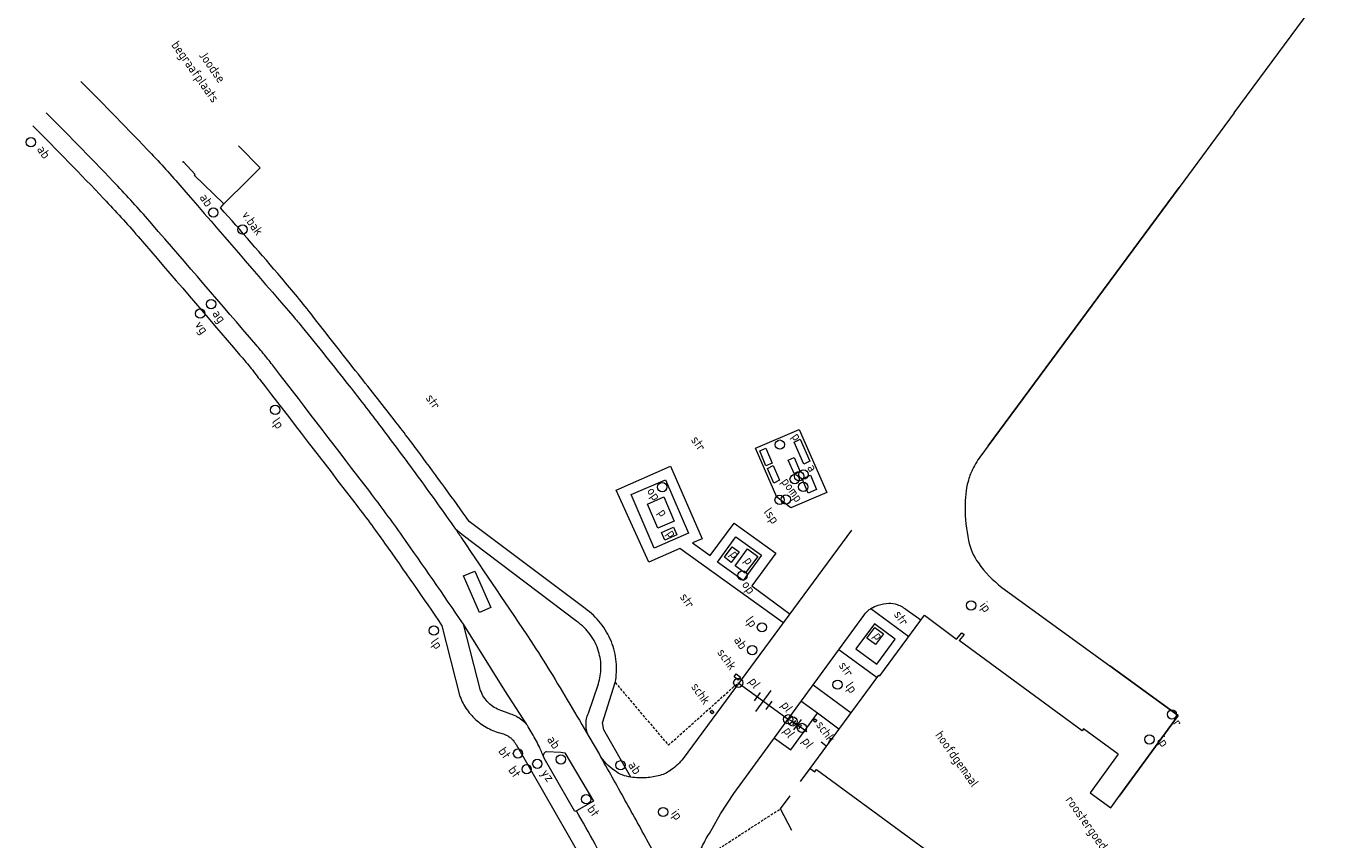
# Model space of a CAD drawing. Header units: metres. Extents: x 135689 to 136157, y 457710 to 458318.
# Tile 2 of 11: x 135689 to 135817, y 457835 to 457914. Entities that reach past the tile are written whole.
import ezdxf

# ---------------------------------------------------------------- set-up
doc = ezdxf.new("R2010")
doc.units = ezdxf.units.M
doc.header["$MEASUREMENT"] = 0
doc.linetypes.add('RASTER', pattern=[100, 100, 0])
doc.linetypes.add('STIPPELFIJN', pattern=[0.375, 0.25, -0.125])
for name, color, linetype, lineweight in [('BEBOUWING', 251, 'Continuous', 5), ('HEKWERKEN', 7, 'RASTER', 5), ('INFRA', 7, 'Continuous', 5), ('INRICHTINGSELEMENTEN', 7, 'Continuous', 5), ('OVERIG', 7, 'Continuous', 5), ('TEKST', 7, 'Continuous', 5)]:
    doc.layers.add(name, color=color, linetype=linetype, lineweight=lineweight)
doc.styles.add('ISO', font='iso')
doc.styles.add('NLCS', font='NLCS-ISO.ttf')

msp = doc.modelspace()

# ---------------------------------------------------------------- linework, layer by layer
at = {"flags": 128}
for points in [[(135800.98, 457897.89), (135782.49, 457872.9)], [(135794.28, 457851.62), (135800.88, 457846.82)], [(135795.18, 457838.99), (135800.88, 457846.82)]]:
    msp.add_lwpolyline(points, dxfattribs=at)
at = {"layer": 'BEBOUWING', "linetype": 'Continuous'}
for points in [[(135712.09, 457899.82), (135709.98, 457901.95)], [(135710.96, 457898.69), (135712.09, 457899.82)], [(135705.71, 457899.09), (135705.79, 457899.17)], [(135708.57, 457896.32), (135705.71, 457899.09)], [(135708.57, 457896.32), (135710.96, 457898.69)], [(135759.99, 457872.67), (135764.23, 457874.48)], [(135764.23, 457874.48), (135766.88, 457868.39)], [(135762.07, 457867.92), (135759.99, 457872.67)], [(135751.3, 457869.61), (135753.52, 457864.44), (135750.19, 457863.01), (135747.96, 457868.18), (135751.3, 457869.61)], [(135766.88, 457868.39), (135763.4, 457866.91)], [(135763.4, 457866.91), (135762.07, 457867.92)], [(135756.32, 457861.63), (135758.09, 457864.11), (135760.56, 457862.33), (135758.79, 457859.86), (135756.32, 457861.63)], [(135772.01, 457850.66), (135776.33, 457856.52)], [(135776.33, 457856.52), (135779.45, 457854.21)], [(135771.49, 457855.67), (135769.7, 457853.25), (135771.74, 457851.76), (135773.52, 457854.18), (135771.49, 457855.67)], [(135779.45, 457854.21), (135779.95, 457854.81)], [(135780.17, 457854.64), (135779.69, 457854.05)], [(135791.59, 457845.34), (135779.69, 457854.05)], [(135779.95, 457854.81), (135780.17, 457854.64)], [(135765.29, 457841.67), (135771.92, 457850.72)], [(135771.92, 457850.72), (135772.01, 457850.66)], [(135791.72, 457845.51), (135791.59, 457845.34)], [(135795.08, 457843.05), (135791.72, 457845.51)], [(135795.08, 457843.05), (135792.35, 457839.34)], [(135765.29, 457841.67), (135765.74, 457841.37)], [(135765.74, 457841.37), (135765.88, 457841.58)], [(135765.88, 457841.58), (135783.81, 457828.42)], [(135792.35, 457839.34), (135794.36, 457837.87)]]:
    msp.add_lwpolyline(points, dxfattribs=at)
at = {"layer": 'HEKWERKEN', "linetype": 'RASTER'}
for points in [[(135763.16, 457846.44), (135763.59, 457846.24)], [(135764.49, 457845.6), (135764.96, 457845.26)], [(135766.34, 457844.25), (135766.81, 457843.91)], [(135764.36, 457840.41), (135765.29, 457841.67)], [(135762.42, 457837.79), (135763.35, 457839.05)], [(135763.51, 457835.69), (135762.42, 457837.79)]]:
    msp.add_lwpolyline(points, dxfattribs=at)
at = {"layer": 'INFRA', "linetype": 'Continuous'}
for points in [[(135806.29, 457905.14), (135816.69, 457919.2)], [(135806.29, 457905.14), (135800.98, 457897.89)], [(135708.24, 457895.93), (135708.57, 457896.32)], [(135782.49, 457872.9), (135781.88, 457872.07)], [(135746.52, 457868.61), (135751.77, 457870.92)], [(135751.77, 457870.92), (135754.83, 457863.92)], [(135749.68, 457861.65), (135746.52, 457868.61)], [(135743.51, 457857.16), (135732.31, 457865.58)], [(135755.6, 457862.3), (135757.92, 457865.43)], [(135757.92, 457865.43), (135761.97, 457862.51)], [(135731.59, 457864.32), (135730.98, 457864.84)], [(135742.71, 457855.9), (135731.59, 457864.32)], [(135769.28, 457864.75), (135753, 457842.64)], [(135752.69, 457862.97), (135749.68, 457861.65)], [(135762.64, 457855.81), (135752.69, 457862.97)], [(135754.83, 457863.92), (135753.89, 457863.52)], [(135753.89, 457863.52), (135755.6, 457862.3)], [(135761.97, 457862.51), (135759.65, 457859.34)], [(135734.41, 457857.25), (135733.31, 457856.79), (135731.74, 457860.33), (135732.85, 457860.79), (135734.41, 457857.25)], [(135759.65, 457859.34), (135763.35, 457856.62)], [(135783.83, 457859.21), (135794.28, 457851.62)], [(135771.16, 457857.17), (135774.81, 457854.46)], [(135774.65, 457857), (135775.98, 457856.06)], [(135729.67, 457855.5), (135731.41, 457848.64)], [(135733.41, 457849.22), (135731.74, 457855.65)], [(135735.74, 457849.24), (135731.74, 457855.65)], [(135757.91, 457839.27), (135770.46, 457856.47)], [(135771.77, 457850.45), (135768.04, 457853.16)], [(135737.88, 457845.94), (135735.74, 457849.24)], [(135743.83, 457847.03), (135744.8, 457849.87)], [(135745.21, 457846.1), (135746.43, 457850)], [(135765.57, 457849.78), (135769.25, 457847.07)], [(135765.98, 457847.02), (135764.37, 457848.18)], [(135736.16, 457847), (135735.35, 457847.3)], [(135763.42, 457843.49), (135765.98, 457847.02)], [(135768.07, 457845.48), (135765.98, 457847.02)], [(135735.62, 457845.04), (135735.89, 457844.91)], [(135745.33, 457845.41), (135745.21, 457846.1)], [(135747.94, 457840.84), (135745.33, 457845.41)], [(135736.83, 457843.99), (135743.12, 457833.05)], [(135743.88, 457844.76), (135744.9, 457843.02)], [(135761.82, 457844.63), (135763.42, 457843.49)], [(135742.53, 457837.52), (135739.55, 457842.67)], [(135739.77, 457843.34), (135741.17, 457843.25)], [(135741.17, 457843.25), (135741.55, 457843.18)], [(135741.55, 457843.18), (135744.33, 457838.52)], [(135756.62, 457837.3), (135757.91, 457839.27)], [(135794.36, 457837.87), (135795.18, 457838.99)], [(135742.68, 457837.58), (135742.53, 457837.52)], [(135744.33, 457838.52), (135742.68, 457837.58)], [(135755.53, 457835.39), (135756.62, 457837.3)]]:
    msp.add_lwpolyline(points, dxfattribs=at)
for points in [[(135694.74, 457908.17, -0.005574), (135701.57, 457901.15, -0.011714), (135704.7, 457897.69, -0.000623), (135715.24, 457885.47, -0.007131), (135716.15, 457884.39, -0.00384), (135720.66, 457878.75, -0.005064), (135724.01, 457874.4, -0.004111), (135727.49, 457869.71, -0.004014), (135730.98, 457864.84, -0.005547), (135731.6, 457863.93, -0.000508), (135738.28, 457853.98, -0.010963), (135740.14, 457851.06, -0.005185), (135743.88, 457844.76)], [(135731.74, 457855.65, 0.004814), (135725.84, 457864.17, 0.009348), (135722.68, 457868.47, 0.000532), (135713.48, 457880.47, 0.005802), (135712.62, 457881.56, 0.007725), (135711.67, 457882.7, 0.000746), (135701.6, 457894.39, 0.012094), (135698.3, 457898.04, 0.005997), (135691.38, 457905.14)], [(135690.08, 457903.88, -0.006149), (135696.97, 457896.81, -0.012356), (135700.27, 457893.17, -0.000709), (135710.13, 457881.69, -0.007192), (135711.09, 457880.54, -0.005572), (135712.02, 457879.35, -0.000557), (135721.24, 457867.38, -0.009564), (135724.11, 457863.5, -0.004726), (135729.67, 457855.5)], [(135732.31, 457865.58, 0.003414), (135727.55, 457872.12, 0.006681), (135725.05, 457875.41, 0.000293), (135721.32, 457880.17, 0.000264), (135717.19, 457885.44, 0.010248), (135714.15, 457889.15, 0.005463), (135708.24, 457895.93)], [(135781.88, 457872.07, 0.040211), (135780.98, 457870.6, 0.056431), (135780.55, 457869.45, 0.062982), (135780.26, 457866.98, 0.048109), (135780.6, 457863.74, 0.104833), (135781.55, 457861.57, 0.075406), (135783.83, 457859.21)], [(135746.43, 457850, 0.070605), (135746.52, 457852.01, 0.070605), (135746.05, 457853.96, 0.072741), (135745.01, 457855.74, 0.072741), (135743.51, 457857.16)], [(135770.46, 457856.47, -0.044848), (135770.83, 457856.91, -0.061034), (135771.16, 457857.17, -0.065939), (135771.87, 457857.48, -0.049656), (135772.88, 457857.67, -0.110774), (135773.7, 457857.55, -0.082263), (135774.65, 457857)], [(135744.8, 457849.87, 0.074537), (135745.05, 457851.44, 0.074537), (135744.82, 457853.01, 0.085327), (135744.01, 457854.64, 0.085327), (135742.71, 457855.9)], [(135735.35, 457847.3, -0.056376), (135734.73, 457847.59, -0.056376), (135734.18, 457848.02, -0.058643), (135733.73, 457848.57, -0.058643), (135733.41, 457849.22)], [(135731.41, 457848.64, 0.06275), (135732.09, 457847.37, 0.06275), (135733.06, 457846.3, 0.062097), (135734.26, 457845.51, 0.062097), (135735.62, 457845.04)], [(135739.55, 457842.67, 0.01262), (135739.12, 457843.7, 0.018422), (135738.77, 457844.39, 0.00616), (135738.02, 457845.72, 0.03664), (135737.88, 457845.94, 0.053641), (135737.71, 457846.11, 0.016477), (135737.1, 457846.57, 0.048104), (135736.74, 457846.78, 0.032675), (135736.16, 457847)], [(135743.88, 457844.76, -0.054156), (135743.68, 457845.3, -0.054156), (135743.6, 457845.88, -0.055187), (135743.65, 457846.47, -0.055187), (135743.83, 457847.03)], [(135735.89, 457844.91, -0.04394), (135736.18, 457844.74, -0.04394), (135736.44, 457844.53, -0.043275), (135736.66, 457844.27, -0.043275), (135736.83, 457843.99)], [(135739.55, 457842.67, -0.103133), (135739.5, 457842.86, -0.103133), (135739.52, 457843.06, -0.099911), (135739.62, 457843.23, -0.099911), (135739.77, 457843.34)], [(135753, 457842.64, -0.070449), (135751.88, 457841.57, -0.086883), (135750.75, 457841.01, -0.054804), (135749.45, 457840.79, -0.047959), (135747.94, 457840.84, -0.124025), (135746.36, 457841.47, -0.09869), (135744.9, 457843.02)], [(135754.02, 457826.07, 0.003038), (135751.93, 457830.15, 0.003038), (135749.79, 457834.21, 0.003337), (135747.37, 457838.63, 0.003337), (135744.9, 457843.02)], [(135749.47, 457825.03, 0.001949), (135747.87, 457828.09, 0.001949), (135746.24, 457831.13, 0.002078), (135744.47, 457834.36, 0.002078), (135742.68, 457837.58)], [(135753.71, 457830.17, -0.025467), (135753.91, 457831.41, -0.025467), (135754.23, 457832.61, -0.031313), (135754.79, 457834.04, -0.031313), (135755.53, 457835.39)]]:
    msp.add_lwpolyline(points, format="xyb", dxfattribs=at)
at = {"layer": 'INRICHTINGSELEMENTEN', "linetype": 'Continuous'}
for p, q in [((135759.89, 457848.22), (135760.48, 457849.03)), ((135761.49, 457849.22), (135760.01, 457847.2)), ((135761.02, 457847.39), (135761.61, 457848.2)), ((135763.61, 457845.92), (135763.9, 457846.33)), ((135764.4, 457846.43), (135763.68, 457845.41)), ((135764.18, 457845.51), (135764.47, 457845.92))]:
    msp.add_line(p, q, dxfattribs=at)
for points in [[(135763.17, 457871.53), (135763.72, 457871.77), (135764.31, 457870.4), (135763.76, 457870.16), (135763.17, 457871.53)], [(135757.92, 457850.54), (135758.14, 457850.83), (135758.54, 457850.53), (135758.32, 457850.23), (135757.92, 457850.54)], [(135755.6, 457847.12), (135755.76, 457847.33), (135755.96, 457847.17), (135755.8, 457846.97), (135755.6, 457847.12)], [(135765.72, 457846.49), (135765.92, 457846.36), (135765.78, 457846.16), (135765.59, 457846.3), (135765.72, 457846.49)]]:
    msp.add_lwpolyline(points, dxfattribs=at)
at = {"layer": 'INRICHTINGSELEMENTEN'}
for centre in [(135689.91, 457902.28), (135707.55, 457895.48), (135710.38, 457893.84), (135707.34, 457886.62), (135706.29, 457885.7), (135713.54, 457876.38), (135762.35, 457873.02), (135764.64, 457870.14), (135750.97, 457868.91), (135763.78, 457869.68), (135764.21, 457869.96), (135764.61, 457868.93), (135762.33, 457867.67), (135762.93, 457867.72), (135758.74, 457860.35), (135780.85, 457857.46), (135728.88, 457855.03), (135760.62, 457855.34), (135759.68, 457853.14), (135758.33, 457849.98), (135767.93, 457849.79), (135763.16, 457846.44), (135763.59, 457846.24), (135800.28, 457846.91), (135764.49, 457845.6), (135798.1, 457844.49), (135737.02, 457843.13), (135738.89, 457842.13), (135741.17, 457842.56), (135737.86, 457841.61), (135746.94, 457841.99), (135743.62, 457838.7), (135751.06, 457837.47)]:
    msp.add_circle(centre, 0.45, dxfattribs=at)
at = {"layer": 'OVERIG', "linetype": 'Continuous'}
for points in [[(135704.64, 457900.41), (135704.56, 457900.33)], [(135705.79, 457899.17), (135704.64, 457900.41)], [(135763.75, 457873.27), (135764.33, 457873.54), (135765.25, 457871.42), (135764.66, 457871.14), (135763.75, 457873.27)], [(135760.41, 457872.42), (135761.01, 457872.67), (135761.61, 457871.23), (135761.01, 457870.98), (135760.41, 457872.42)], [(135761.15, 457870.71), (135761.7, 457871), (135762.31, 457869.57), (135761.77, 457869.29), (135761.15, 457870.71)], [(135764.5, 457869.7), (135765.3, 457870.07), (135765.9, 457868.67), (135765.1, 457868.31), (135764.5, 457869.7)], [(135749.55, 457867.27), (135751.14, 457867.96), (135752.13, 457865.62), (135750.54, 457864.93), (135749.55, 457867.27)], [(135751.21, 457863.76), (135750.89, 457864.52), (135752.07, 457865.04), (135752.39, 457864.28), (135751.21, 457863.76)], [(135757.65, 457861.61), (135756.98, 457862.12), (135757.75, 457863.14), (135758.42, 457862.64), (135757.65, 457861.61)], [(135759.01, 457860.58), (135758.03, 457861.29), (135759.23, 457862.93), (135760.21, 457862.21), (135759.01, 457860.58)], [(135771.53, 457855.33), (135772.36, 457854.72), (135771.61, 457853.69), (135770.77, 457854.3), (135771.53, 457855.33)], [(135758.33, 457849.98), (135763.16, 457846.44)], [(135763.59, 457846.24), (135764.49, 457845.6)]]:
    msp.add_lwpolyline(points, dxfattribs=at)
at = {"layer": 'OVERIG', "linetype": 'STIPPELFIJN'}
for points in [[(135746.43, 457850), (135751.57, 457843.93)], [(135751.57, 457843.93), (135758.33, 457849.98)], [(135756.44, 457833.92), (135762.42, 457837.79)]]:
    msp.add_lwpolyline(points, dxfattribs=at)

# ---------------------------------------------------------------- texts
at = {"layer": 'INRICHTINGSELEMENTEN', "style": 'NLCS'}
for s, p in [('ab', (135690.44, 457901.59)), ('ab', (135706.17, 457896.94)), ('ag', (135707.4, 457885.7)), ('vg', (135705.71, 457884.61)), ('lp', (135713.18, 457875.24)), ('a', (135764.94, 457870.78)), ('op', (135749.44, 457868.53)), ('lsp', (135760.74, 457866.52)), ('op', (135758.62, 457859.48)), ('ip', (135781.63, 457857.44)), ('lp', (135758.98, 457856.03)), ('lp', (135728.52, 457853.92)), ('ab', (135757.85, 457854.11)), ('pl', (135759.29, 457850.12)), ('lp', (135768.63, 457849.66)), ('pl', (135762.42, 457847.81)), ('r', (135800.33, 457846.06)), ('pl', (135762.63, 457845.33)), ('bt', (135735.07, 457843.36)), ('ab', (135739.78, 457844.48)), ('pl', (135764.44, 457844.32)), ('ip', (135798.8, 457844.41)), ('bt', (135736.03, 457841.54)), ('yz', (135739.21, 457841.23)), ('ab', (135747.62, 457842.01)), ('bt', (135743.66, 457837.76)), ('ip', (135751.77, 457837.33))]:
    msp.add_text(s, height=0.9, rotation=305.3657, dxfattribs=at).set_placement(p)
at = {"layer": 'TEKST', "linetype": 'Continuous', "style": 'ISO'}
for s, p in [('begraafplaats', (135703.45, 457911.69)), ('Joodse', (135706.12, 457910.7)), ('v.bak', (135710.26, 457895.24)), ('str', (135728.04, 457877.52)), ('str', (135753.7, 457873.47)), ('p', (135763.46, 457873.79)), ('pomp', (135762.45, 457869.43)), ('p', (135750.52, 457866.44)), ('p', (135751.37, 457864.42)), ('p', (135757.47, 457862.4)), ('p', (135758.85, 457861.79)), ('str', (135752.62, 457858.27)), ('str', (135773.32, 457856.58)), ('p', (135771.35, 457854.5)), ('schk', (135756.24, 457852.9)), ('str', (135767.99, 457851.64)), ('schk', (135753.71, 457849.59)), ('schk', (135765.8, 457845.9)), ('hoofdgemaal', (135777.33, 457844.91)), ('roostergoedgebouw', (135789.94, 457838.64))]:
    msp.add_text(s, height=0.9, rotation=305.3657, dxfattribs=at).set_placement(p)

doc.saveas('drawing.dxf')
